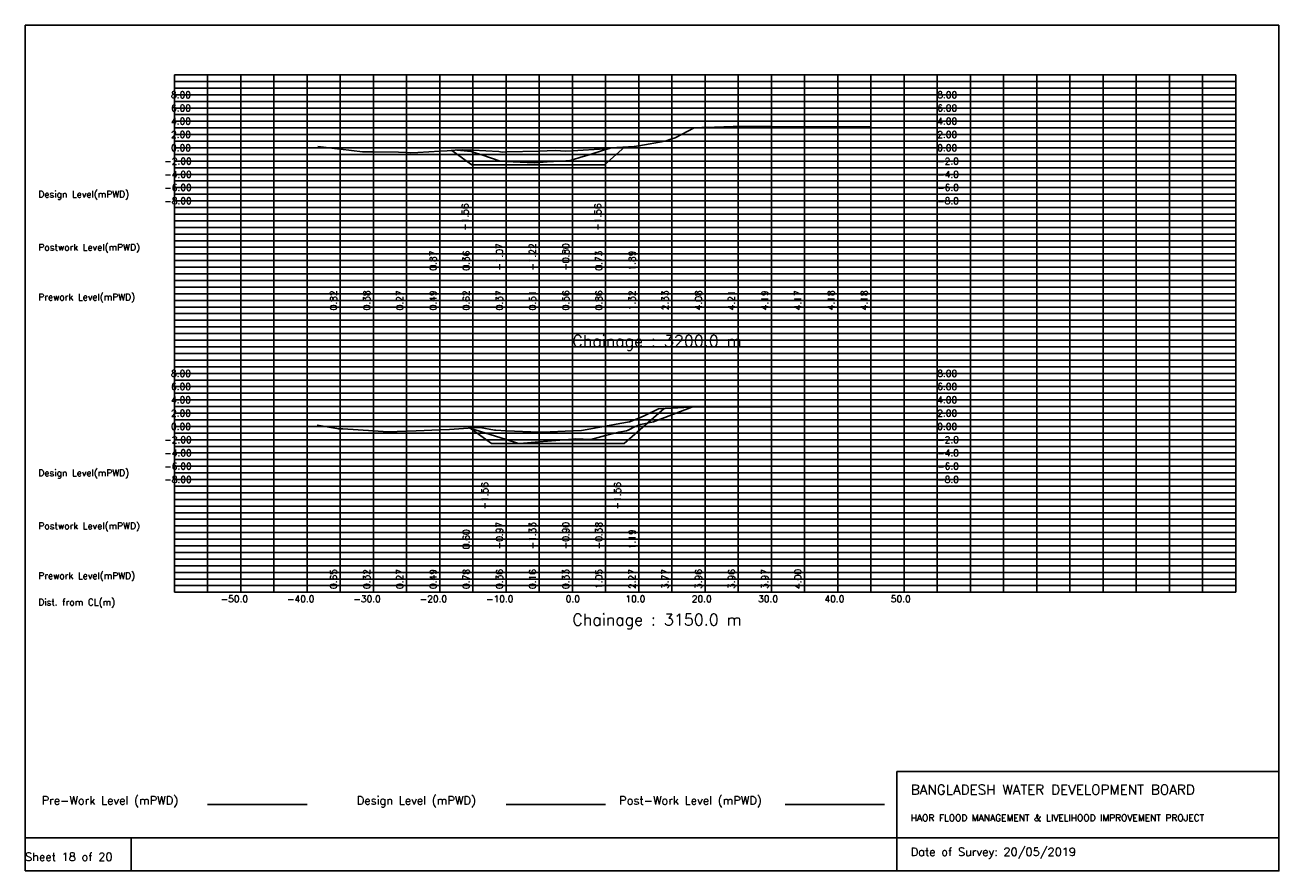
# Model space of a CAD drawing. Extents: x 0 to 189, y 0 to 128.
import ezdxf

# ---------------------------------------------------------------- set-up
doc = ezdxf.new("R2010")
doc.units = 0
doc.header["$MEASUREMENT"] = 0
doc.linetypes.add('1-1', pattern=[0])
for name, color, linetype in [('P1', 7, 'CONTINUOUS'), ('P15', 8, 'CONTINUOUS'), ('P2', 3, 'CONTINUOUS'), ('P3', 1, 'CONTINUOUS'), ('P6', 4, 'CONTINUOUS')]:
    doc.layers.add(name, color=color, linetype=linetype)
doc.styles.add('ROMAN_SIMPLEX', font='ROMANS')

msp = doc.modelspace()

# ---------------------------------------------------------------- linework, layer by layer
at = {"layer": 'P1'}
for p, q in [((0, 127.5), (0, 5)), ((0, 127.5), (189, 127.5)), ((189, 127.5), (189, 5)), ((131.4, 15), (131.4, 0)), ((131.4, 15), (189, 15)), ((16, 5), (16, 0))]:
    msp.add_line(p, q, dxfattribs=at)
at = {"layer": 'P1', "linetype": '1-1'}
msp.add_lwpolyline([(0, 0), (189, 0), (189, 5), (0, 5), (0, 0)], dxfattribs=at)
at = {"layer": 'P15', "linetype": '1-1'}
for points in [[(22.5, 120), (182.5, 120)], [(22.5, 42), (22.5, 120)], [(27.5, 42), (27.5, 120)], [(32.5, 42), (32.5, 120)], [(37.5, 42), (37.5, 120)], [(42.5, 42), (42.5, 120)], [(47.5, 42), (47.5, 120)], [(52.5, 42), (52.5, 120)], [(57.5, 42), (57.5, 120)], [(62.5, 42), (62.5, 120)], [(67.5, 42), (67.5, 120)], [(72.5, 42), (72.5, 120)], [(77.5, 42), (77.5, 120)], [(82.5, 42), (82.5, 120)], [(87.5, 42), (87.5, 120)], [(92.5, 42), (92.5, 120)], [(97.5, 42), (97.5, 120)], [(102.5, 42), (102.5, 120)], [(107.5, 42), (107.5, 120)], [(112.5, 42), (112.5, 120)], [(117.5, 42), (117.5, 120)], [(122.5, 42), (122.5, 120)], [(127.5, 42), (127.5, 120)], [(132.5, 42), (132.5, 120)], [(137.5, 42), (137.5, 120)], [(142.5, 42), (142.5, 120)], [(147.5, 42), (147.5, 120)], [(152.5, 42), (152.5, 120)], [(157.5, 42), (157.5, 120)], [(162.5, 42), (162.5, 120)], [(167.5, 42), (167.5, 120)], [(172.5, 42), (172.5, 120)], [(177.5, 42), (177.5, 120)], [(182.5, 42), (182.5, 120)], [(22.5, 119), (182.5, 119)], [(22.5, 118), (182.5, 118)], [(22.5, 117), (182.5, 117)], [(22.5, 116), (182.5, 116)], [(22.5, 115), (182.5, 115)], [(22.5, 114), (182.5, 114)], [(22.5, 113), (182.5, 113)], [(22.5, 112), (182.5, 112)], [(22.5, 111), (182.5, 111)], [(22.5, 110), (182.5, 110)], [(22.5, 109), (182.5, 109)], [(22.5, 108), (182.5, 108)], [(22.5, 107), (182.5, 107)], [(22.5, 106), (182.5, 106)], [(22.5, 105), (182.5, 105)], [(22.5, 104), (182.5, 104)], [(22.5, 103), (182.5, 103)], [(22.5, 102), (182.5, 102)], [(22.5, 101), (182.5, 101)], [(22.5, 100), (182.5, 100)], [(22.5, 99), (182.5, 99)], [(22.5, 98), (182.5, 98)], [(22.5, 97), (182.5, 97)], [(22.5, 96), (182.5, 96)], [(22.5, 95), (182.5, 95)], [(22.5, 94), (182.5, 94)], [(22.5, 93), (182.5, 93)], [(22.5, 92), (182.5, 92)], [(22.5, 91), (182.5, 91)], [(22.5, 90), (182.5, 90)], [(22.5, 89), (182.5, 89)], [(22.5, 88), (182.5, 88)], [(22.5, 87), (182.5, 87)], [(22.5, 86), (182.5, 86)], [(22.5, 85), (182.5, 85)], [(22.5, 84), (182.5, 84)], [(22.5, 83), (182.5, 83)], [(22.5, 82), (182.5, 82)], [(22.5, 81), (182.5, 81)], [(22.5, 80), (182.5, 80)], [(22.5, 79), (182.5, 79)], [(22.5, 78), (182.5, 78)], [(22.5, 77), (182.5, 77)], [(22.5, 76), (182.5, 76)], [(22.5, 75), (182.5, 75)], [(22.5, 74), (182.5, 74)], [(22.5, 73), (182.5, 73)], [(22.5, 72), (182.5, 72)], [(22.5, 71), (182.5, 71)], [(22.5, 70), (182.5, 70)], [(22.5, 69), (182.5, 69)], [(22.5, 68), (182.5, 68)], [(22.5, 67), (182.5, 67)], [(22.5, 66), (182.5, 66)], [(22.5, 65), (182.5, 65)], [(22.5, 64), (182.5, 64)], [(22.5, 63), (182.5, 63)], [(22.5, 62), (182.5, 62)], [(22.5, 61), (182.5, 61)], [(22.5, 60), (182.5, 60)], [(22.5, 59), (182.5, 59)], [(22.5, 58), (182.5, 58)], [(22.5, 57), (182.5, 57)], [(22.5, 56), (182.5, 56)], [(22.5, 55), (182.5, 55)], [(22.5, 54), (182.5, 54)], [(22.5, 53), (182.5, 53)], [(22.5, 52), (182.5, 52)], [(22.5, 51), (182.5, 51)], [(22.5, 50), (182.5, 50)], [(22.5, 49), (182.5, 49)], [(22.5, 48), (182.5, 48)], [(22.5, 47), (182.5, 47)], [(22.5, 46), (182.5, 46)], [(22.5, 45), (182.5, 45)], [(22.5, 44), (182.5, 44)], [(22.5, 43), (182.5, 43)], [(22.5, 42), (182.5, 42)]]:
    msp.add_lwpolyline(points, dxfattribs=at)
at = {"layer": 'P2'}
msp.add_line((27.5, 10), (42.5, 10), dxfattribs=at)
at = {"layer": 'P2', "linetype": '1-1'}
for points in [[(44.11, 109.21), (47.5, 108.82), (47.57, 108.81), (50.87, 108.39), (52.5, 108.38), (56.3, 108.35), (57.5, 108.27), (58.11, 108.23), (59.22, 108.27), (62.5, 108.49), (63.63, 108.56), (64.83, 108.62), (65.89, 108.69), (67.5, 108.62), (71.39, 108.45), (71.9, 108.36), (72.5, 108.37), (77.5, 108.51), (79.91, 108.58), (81.52, 108.51), (82.5, 108.56), (87.37, 108.84), (87.5, 108.86), (88.32, 109.01), (91.83, 109.21), (92.5, 109.32), (96.47, 109.98), (97.5, 110.33), (97.97, 110.49), (100.86, 112), (102.02, 112.06), (102.5, 112.08), (106.73, 112.21), (107.5, 112.21), (108.53, 112.21), (112.5, 112.19), (116.9, 112.17), (117.5, 112.17), (118.64, 112.18), (122.5, 112.18), (127.5, 112.18), (127.6, 112.18)], [(44.01, 67.19), (46.98, 66.69), (47.2, 66.66), (47.5, 66.65), (47.91, 66.63), (52.5, 66.32), (54.7, 66.17), (57.5, 66.27), (58.97, 66.33), (62.5, 66.49), (63.99, 66.55), (67.5, 66.78), (68.37, 66.83), (68.58, 66.83), (70.76, 66.42), (70.97, 66.42), (72.5, 66.36), (77.5, 66.16), (78.05, 66.14), (82.5, 66.33), (83.86, 66.39), (85.26, 66.64), (87.5, 67.05), (89.67, 67.45), (91.1, 67.71), (92.5, 68.27), (93.3, 68.59), (95.47, 69.66), (97.5, 69.77), (101.1, 69.96), (102.5, 69.96), (107.5, 69.96), (110.05, 69.95), (112.5, 69.97), (117.5, 70), (118.79, 70)]]:
    msp.add_lwpolyline(points, dxfattribs=at)
at = {"layer": 'P3'}
msp.add_line((72.5, 10), (87.5, 10), dxfattribs=at)
at = {"layer": 'P3', "linetype": '1-1'}
for points in [[(64.34, 108.6), (67.33, 106.43), (72.33, 106.43), (77.33, 106.43), (82.33, 106.43), (87.33, 106.43), (90.42, 109.13)], [(67.09, 66.75), (70.29, 64.43), (75.29, 64.43), (80.29, 64.43), (85.29, 64.43), (90.29, 64.43), (96.32, 69.7)]]:
    msp.add_lwpolyline(points, dxfattribs=at)
at = {"layer": 'P6'}
msp.add_line((114.56, 10), (129.56, 10), dxfattribs=at)
at = {"layer": 'P6', "linetype": '1-1'}
for points in [[(65.08, 108.63), (67.26, 108.44), (67.5, 108.36), (68.83, 107.92), (71.59, 106.98), (72.5, 106.93), (76.74, 106.72), (77.5, 106.78), (78.72, 106.89), (81.52, 107.06), (82.01, 107.04), (82.5, 107.2), (83.75, 107.6), (85.03, 107.95), (87.5, 108.73), (88.38, 109.01)], [(67.04, 66.75), (72.5, 65.03), (74.36, 64.44), (74.52, 64.42), (77.5, 64.67), (82.5, 65.1), (82.99, 65.14), (85.26, 65.02), (87.5, 65.62), (89.49, 66.15), (90.66, 66.33), (90.91, 66.42), (91.97, 66.99), (92.5, 67.19), (92.77, 67.29), (93.01, 67.34), (94.74, 67.7), (100.51, 69.93)]]:
    msp.add_lwpolyline(points, dxfattribs=at)

# ---------------------------------------------------------------- texts
at = {"layer": 'P1', "style": 'ROMAN_SIMPLEX'}
for s, height, rotation, p in [('8.00', 1, 360, (22, 116.5)), ('8.00', 1, 360, (137.5, 116.5)), ('6.00', 1, 360, (22, 114.5)), ('6.00', 1, 360, (137.5, 114.5)), ('4.00', 1, 360, (22, 112.5)), ('4.00', 1, 360, (137.5, 112.5)), ('2.00', 1, 360, (22, 110.5)), ('2.00', 1, 360, (137.5, 110.5)), ('0.00', 1, 360, (22, 108.5)), ('0.00', 1, 360, (137.5, 108.5)), ('-2.00', 1, 360, (21, 106.5)), ('-2.0', 1, 360, (137.5, 106.5)), ('-4.00', 1, 360, (21, 104.5)), ('-4.0', 1, 360, (137.5, 104.5)), ('Design Level(mPWD)', 1, 360, (2, 101.5)), ('-6.00', 1, 360, (21, 102.5)), ('-6.0', 1, 360, (137.5, 102.5)), ('-8.00', 1, 360, (21, 100.5)), ('-8.0', 1, 360, (137.5, 100.5)), ('-1.56', 1, 90, (66.83, 96.5)), ('-1.56', 1, 90, (86.83, 96.5)), ('Postwork Level(mPWD)', 1, 360, (2, 93.5)), ('0.87', 1, 90, (62, 90.5)), ('0.36', 1, 90, (67, 90.5)), ('-1.07', 1, 90, (72, 90.5)), ('-1.22', 1, 90, (77, 90.5)), ('-0.80', 1, 90, (82, 90.5)), ('0.73', 1, 90, (87, 90.5)), ('1.89', 1, 90, (92, 90.5)), ('Prework Level(mPWD)', 1, 360, (2, 86)), ('0.82', 1, 90, (47, 84.5)), ('0.38', 1, 90, (52, 84.5)), ('0.27', 1, 90, (57, 84.5)), ('0.49', 1, 90, (62, 84.5)), ('0.62', 1, 90, (67, 84.5)), ('0.37', 1, 90, (72, 84.5)), ('0.51', 1, 90, (77, 84.5)), ('0.56', 1, 90, (82, 84.5)), ('0.86', 1, 90, (87, 84.5)), ('1.32', 1, 90, (92, 84.5)), ('2.33', 1, 90, (97, 84.5)), ('4.08', 1, 90, (102, 84.5)), ('4.21', 1, 90, (107, 84.5)), ('4.19', 1, 90, (112, 84.5)), ('4.17', 1, 90, (117, 84.5)), ('4.18', 1, 90, (122, 84.5)), ('4.18', 1, 90, (127, 84.5)), ('Chainage : 3200.0 m', 1.75, 360, (82.5, 79)), ('8.00', 1, 360, (22, 74.5)), ('8.00', 1, 360, (137.5, 74.5)), ('6.00', 1, 360, (22, 72.5)), ('6.00', 1, 360, (137.5, 72.5)), ('4.00', 1, 360, (22, 70.5)), ('4.00', 1, 360, (137.5, 70.5)), ('2.00', 1, 360, (22, 68.5)), ('2.00', 1, 360, (137.5, 68.5)), ('0.00', 1, 360, (22, 66.5)), ('0.00', 1, 360, (137.5, 66.5)), ('-2.00', 1, 360, (21, 64.5)), ('-2.0', 1, 360, (137.5, 64.5)), ('-4.00', 1, 360, (21, 62.5)), ('-4.0', 1, 360, (137.5, 62.5)), ('Design Level(mPWD)', 1, 360, (2, 59.5)), ('-6.00', 1, 360, (21, 60.5)), ('-6.0', 1, 360, (137.5, 60.5)), ('-8.00', 1, 360, (21, 58.5)), ('-8.0', 1, 360, (137.5, 58.5)), ('-1.56', 1, 90, (69.79, 54.5)), ('-1.56', 1, 90, (89.79, 54.5)), ('Postwork Level(mPWD)', 1, 360, (2, 51.5)), ('0.60', 1, 90, (67, 48.5)), ('-0.97', 1, 90, (72, 48.5)), ('-1.33', 1, 90, (77, 48.5)), ('-0.90', 1, 90, (82, 48.5)), ('-0.38', 1, 90, (87, 48.5)), ('1.19', 1, 90, (92, 48.5)), ('Prework Level(mPWD)', 1, 360, (2, 44)), ('0.65', 1, 90, (47, 42.5)), ('0.32', 1, 90, (52, 42.5)), ('0.27', 1, 90, (57, 42.5)), ('0.49', 1, 90, (62, 42.5)), ('0.78', 1, 90, (67, 42.5)), ('0.36', 1, 90, (72, 42.5)), ('0.16', 1, 90, (77, 42.5)), ('0.33', 1, 90, (82, 42.5)), ('1.05', 1, 90, (87, 42.5)), ('2.27', 1, 90, (92, 42.5)), ('3.77', 1, 90, (97, 42.5)), ('3.96', 1, 90, (102, 42.5)), ('3.96', 1, 90, (107, 42.5)), ('3.97', 1, 90, (112, 42.5)), ('4.00', 1, 90, (117, 42.5)), ('Dist. from CL(m)', 1, 360, (2, 40)), ('-50.0', 1, 360, (29.5, 40.5)), ('-40.0', 1, 360, (39.5, 40.5)), ('-30.0', 1, 360, (49.5, 40.5)), ('-20.0', 1, 360, (59.5, 40.5)), ('-10.0', 1, 360, (69.5, 40.5)), ('0.0', 1, 360, (81.5, 40.5)), ('10.0', 1, 360, (90.5, 40.5)), ('20.0', 1, 360, (100.5, 40.5)), ('30.0', 1, 360, (110.5, 40.5)), ('40.0', 1, 360, (120.5, 40.5)), ('50.0', 1, 360, (130.5, 40.5)), ('Chainage : 3150.0 m', 1.75, 360, (82.5, 37)), ('Sheet 18 of 20', 1.25, 360, (0, 1.5))]:
    msp.add_text(s, height=height, rotation=rotation, dxfattribs=at).set_placement(p)
for s, height, p in [('Pre-Work Level (mPWD)', 1.25, (2.5, 10)), ('Design Level (mPWD)', 1.25, (50, 10)), ('Post-Work Level (mPWD)', 1.25, (89.56, 10)), ('BANGLADESH WATER DEVELOPMENT BOARD', 1.5, (133.5, 11.5)), ('HAOR FLOOD MANAGEMENT & LIVELIHOOD IMPROVEMENT PROJECT', 1, (133.5, 7.5)), ('Date of Survey: 20/05/2019', 1.25, (133.5, 2.25))]:
    msp.add_text(s, height=height, dxfattribs=at).set_placement(p)

doc.saveas('drawing.dxf')
